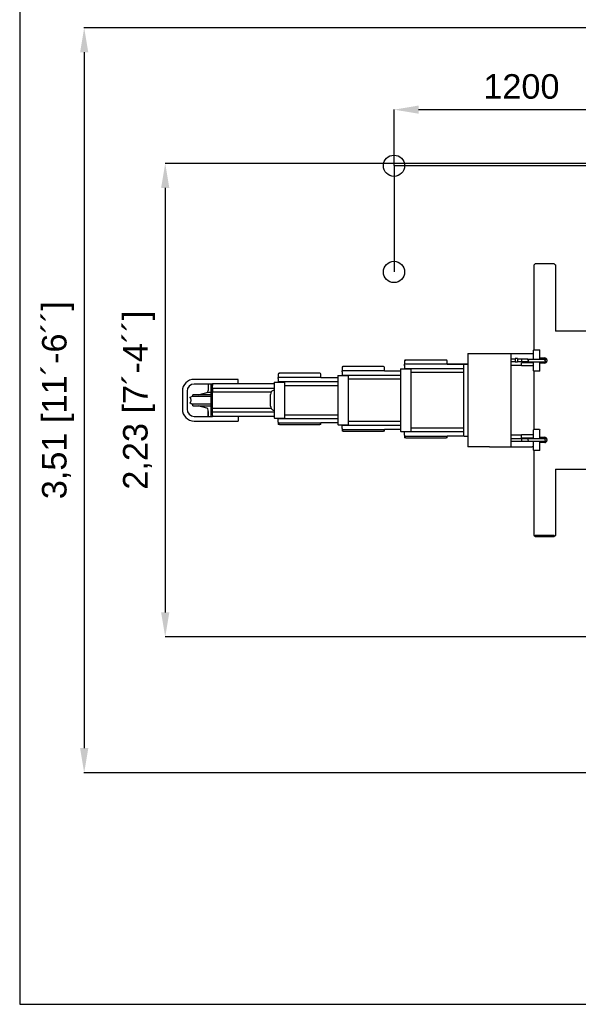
# Model space of a CAD drawing. Header units: millimetres. Extents: x 47009 to 83985, y -19576 to 31053.
# Tile 1 of 30: x 73990 to 76621, y -19576 to -14940. Entities that reach past the tile are written whole.
import ezdxf

# ---------------------------------------------------------------- set-up
doc = ezdxf.new("R2010")
doc.units = ezdxf.units.MM
doc.header["$LTSCALE"] = 50
doc.layers.add('AM_5', color=3, linetype='Continuous', lineweight=25)
doc.styles.add('Aktuální-ISO', font='arial.ttf')
doc.styles.get("Standard").update_dxf_attribs({"font": 'txt.shx'})
doc.dimstyles.new('AM_ISO$0', dxfattribs={"dimtxt": 3.5, "dimasz": 3.5, "dimexe": 1, "dimexo": 1, "dimgap": 1.5, "dimtad": 1, "dimdsep": 46, "dimtxsty": 'Standard', "dimcen": 0, "dimclrd": 256, "dimclre": 256, "dimclrt": 2, "dimadec": 0, "dimazin": 2, "dimtp": 0.1, "dimtm": 0.1, "dimtfac": 0.71, "dimtdec": 3, "dimtmove": 0, "dimatfit": 3, "dimfxl": 1, "dimlwd": -1, "dimlwe": -1, "dimarcsym": 1})

# ---------------------------------------------------------------- blocks, each defined once
blk = doc.blocks.new('*D215')
at = {"layer": 'AM_5', "linetype": 'ByBlock', "transparency": 16777216}
for p, q in [((76826.9, -15616.7), (74674.2, -15616.7)), ((74675.2, -15732.2), (74675.2, -17731.2)), ((76826.9, -17846.7), (74674.2, -17846.7))]:
    blk.add_line(p, q, dxfattribs=at)
at = {"layer": 'AM_5', "transparency": 16777216}
for points in [[(74656, -15732.2), (74694.5, -15732.2), (74675.2, -15616.7)], [(74656, -17731.2), (74694.5, -17731.2), (74675.2, -17846.7)]]:
    blk.add_solid(points, dxfattribs=at)
at = {"layer": 'Defpoints', "color": 0, "transparency": 16777216}
for p in [(76827.9, -15616.7), (74675.2, -17846.7), (76827.9, -17846.7)]:
    blk.add_point(p, dxfattribs=at)
at = {"layer": 'AM_5', "color": 2, "transparency": 16777216, "insert": (74551.7, -16731.7), "char_height": 115.5, "attachment_point": 5, "rotation": 90, "style": 'Aktuální-ISO'}
blk.add_mtext('2,23 [7´-4´´]', dxfattribs=at)
blk = doc.blocks.new('*D216')
at = {"layer": 'AM_5', "linetype": 'ByBlock', "transparency": 16777216}
for p, q in [((76951.9, -14977.7), (74292.5, -14977.7)), ((74293.5, -15093.2), (74293.5, -18370.2)), ((76951.9, -18485.7), (74292.5, -18485.7))]:
    blk.add_line(p, q, dxfattribs=at)
at = {"layer": 'AM_5', "transparency": 16777216}
for points in [[(74274.3, -15093.2), (74312.8, -15093.2), (74293.5, -14977.7)], [(74274.3, -18370.2), (74312.8, -18370.2), (74293.5, -18485.7)]]:
    blk.add_solid(points, dxfattribs=at)
at = {"layer": 'Defpoints', "color": 0, "transparency": 16777216}
for p in [(76952.9, -14977.7), (74293.5, -18485.7), (76952.9, -18485.7)]:
    blk.add_point(p, dxfattribs=at)
at = {"layer": 'AM_5', "color": 2, "transparency": 16777216, "insert": (74170, -16731.7), "char_height": 115.5, "attachment_point": 5, "rotation": 90, "style": 'Aktuální-ISO'}
blk.add_mtext('3,51 [11´-6´´]', dxfattribs=at)
blk = doc.blocks.new('*D223')
at = {"layer": 'AM_5', "linetype": 'ByBlock', "transparency": 16777216}
for p, q in [((75752.9, -15626.7), (75752.9, -15362.5)), ((75868.4, -15363.5), (76837.4, -15363.5)), ((76952.9, -15876.7), (76952.9, -15362.5))]:
    blk.add_line(p, q, dxfattribs=at)
at = {"layer": 'AM_5', "transparency": 16777216}
for points in [[(75868.4, -15344.2), (75868.4, -15382.7), (75752.9, -15363.5)], [(76837.4, -15344.2), (76837.4, -15382.7), (76952.9, -15363.5)]]:
    blk.add_solid(points, dxfattribs=at)
at = {"layer": 'Defpoints', "color": 0, "transparency": 16777216}
for p in [(76952.9, -15363.5), (75752.9, -15627.7), (76952.9, -15877.7)]:
    blk.add_point(p, dxfattribs=at)
at = {"layer": 'AM_5', "color": 2, "transparency": 16777216, "insert": (76352.9, -15255), "char_height": 115.5, "attachment_point": 5, "style": 'Aktuální-ISO'}
blk.add_mtext('1200', dxfattribs=at)

msp = doc.modelspace()

# ---------------------------------------------------------------- linework, layer by layer
at = {"color": 253}
for p, q in [((76952.919, -15627.722), (75752.919, -15627.722)), ((75752.919, -15627.722), (75752.919, -16127.722)), ((76412.744, -16094.72), (76415.244, -16092.22)), ((76412.744, -16382.217), (76412.744, -16094.72)), ((76417.744, -16089.72), (76415.244, -16092.22)), ((76507.743, -16089.72), (76417.744, -16089.72)), ((76507.743, -16089.72), (76510.243, -16092.22)), ((76510.243, -16092.22), (76512.743, -16094.72)), ((76512.743, -16094.72), (76512.743, -16406.717)), ((76412.744, -16494.716), (76412.744, -16382.217)), ((76716.741, -16406.717), (76512.743, -16406.717)), ((76411.744, -16494.716), (76409.744, -16496.716)), ((76409.744, -16536.466), (76409.744, -16496.716)), ((76411.744, -16494.716), (76416.437, -16494.716)), ((76416.437, -16494.716), (76428.616, -16494.716)), ((76428.616, -16494.716), (76433.05, -16494.716)), ((76433.05, -16494.716), (76437.743, -16494.716)), ((76437.743, -16494.716), (76439.743, -16496.716)), ((76439.743, -16536.466), (76439.743, -16496.716)), ((75802.93, -16546.616), (75802.93, -16562.616)), ((75806.93, -16542.616), (75807.93, -16542.616)), ((75997.928, -16542.616), (75807.93, -16542.616)), ((75997.928, -16542.616), (75998.928, -16542.616)), ((76002.928, -16562.616), (76002.928, -16546.616)), ((76100.927, -16511.716), (76202.926, -16511.716)), ((76100.927, -16511.716), (76100.927, -16951.712)), ((76202.926, -16511.716), (76409.744, -16511.716)), ((76302.925, -16511.716), (76302.925, -16951.712)), ((76302.925, -16531.716), (76302.934, -16531.716)), ((76322.825, -16538.216), (76302.925, -16538.216)), ((76322.925, -16550.976), (76302.925, -16550.976)), ((76322.925, -16535.216), (76322.925, -16553.216)), ((76333.725, -16535.216), (76322.925, -16535.216)), ((76334.925, -16536.416), (76334.925, -16552.016)), ((76382.744, -16538.372), (76334.925, -16538.372)), ((76382.744, -16538.476), (76334.925, -16538.476)), ((76352.925, -16539.008), (76334.925, -16539.008)), ((76382.744, -16550.976), (76334.925, -16550.976)), ((76352.925, -16538.476), (76352.925, -16544.721)), ((76352.925, -16544.721), (76352.925, -16550.976)), ((76382.744, -16538.216), (76466.743, -16538.216)), ((76382.744, -16538.216), (76382.744, -16540.216)), ((76386.744, -16544.216), (76382.744, -16540.216)), ((76386.744, -16545.216), (76382.744, -16549.216)), ((76382.744, -16549.216), (76382.744, -16551.216)), ((76382.744, -16551.216), (76466.743, -16551.216)), ((76387.744, -16544.216), (76387.744, -16545.216)), ((76439.743, -16532.216), (76462.743, -16532.216)), ((76461.743, -16544.216), (76461.743, -16545.216)), ((76462.743, -16544.216), (76466.743, -16540.216)), ((76462.743, -16545.216), (76466.743, -16549.216)), ((76466.743, -16538.216), (76466.743, -16540.216)), ((76471.975, -16538.372), (76466.743, -16538.372)), ((76472.017, -16538.476), (76466.743, -16538.476)), ((76466.743, -16549.216), (76466.743, -16551.216)), ((76472.009, -16550.976), (76466.743, -16550.976)), ((76472.743, -16542.216), (76472.743, -16547.216)), ((75507.933, -16577.715), (75507.933, -16593.715)), ((75507.933, -16597.715), (75507.933, -16593.715)), ((75507.933, -16593.715), (75508.034, -16593.715)), ((75507.933, -16597.715), (75507.933, -16600.047)), ((75512.933, -16593.715), (75508.034, -16593.715)), ((75511.933, -16573.716), (75512.933, -16573.716)), ((75702.931, -16573.716), (75512.933, -16573.716)), ((75702.931, -16593.715), (75512.933, -16593.715)), ((75702.931, -16573.716), (75703.931, -16573.716)), ((75707.83, -16593.715), (75702.931, -16593.715)), ((75707.83, -16593.715), (75782.93, -16593.715)), ((75707.931, -16593.715), (75707.931, -16577.715)), ((75782.93, -16584.615), (75784.93, -16584.615)), ((75782.93, -16584.615), (75782.93, -16878.612)), ((75784.93, -16584.615), (75830.93, -16584.615)), ((75802.93, -16566.616), (75802.93, -16562.616)), ((75802.93, -16562.616), (75802.946, -16562.616)), ((75802.93, -16566.616), (75802.93, -16568.947)), ((75802.93, -16569.247), (75802.93, -16568.947)), ((75802.93, -16569.247), (75802.93, -16570.036)), ((75802.93, -16570.036), (75802.93, -16570.107)), ((75802.93, -16570.107), (75802.93, -16581.124)), ((75802.93, -16581.124), (75802.93, -16581.195)), ((75802.93, -16581.195), (75802.93, -16581.984)), ((75802.93, -16582.284), (75802.93, -16581.984)), ((75802.93, -16581.984), (76080.927, -16581.984)), ((75802.93, -16582.284), (75802.93, -16584.615)), ((75807.93, -16562.616), (75802.946, -16562.616)), ((75997.928, -16562.616), (75807.93, -16562.616)), ((75830.93, -16584.615), (75832.93, -16584.615)), ((75832.93, -16878.612), (75832.93, -16584.615)), ((76002.912, -16562.616), (75997.928, -16562.616)), ((76002.912, -16562.616), (76080.927, -16562.616)), ((76002.928, -16560.016), (76100.927, -16560.016)), ((76080.927, -16561.716), (76082.927, -16561.716)), ((76080.927, -16561.716), (76080.927, -16901.712)), ((76082.927, -16561.716), (76100.927, -16561.716)), ((76352.925, -16568.716), (76302.925, -16568.716)), ((76333.725, -16553.216), (76322.925, -16553.216)), ((76377.924, -16555.116), (76352.925, -16555.116)), ((76352.925, -16570.116), (76352.925, -16555.116)), ((76409.744, -16570.116), (76352.925, -16570.116)), ((76409.744, -16555.116), (76377.924, -16555.116)), ((76409.744, -16592.715), (76409.744, -16552.966)), ((76411.744, -16594.715), (76409.744, -16592.715)), ((76416.437, -16594.715), (76411.744, -16594.715)), ((76412.744, -16868.713), (76412.744, -16594.715)), ((76437.743, -16594.715), (76416.437, -16594.715)), ((76437.743, -16594.715), (76439.743, -16592.715)), ((76439.743, -16592.715), (76439.743, -16552.966)), ((76468.874, -16555.116), (76439.743, -16555.116)), ((76462.743, -16557.216), (76439.743, -16557.216)), ((75017.438, -16633.715), (74811.94, -16633.715)), ((75018.938, -16633.715), (75017.438, -16633.715)), ((75018.938, -16653.115), (75018.938, -16633.715)), ((75207.936, -16608.715), (75207.936, -16624.715)), ((75207.936, -16628.715), (75207.936, -16624.715)), ((75207.936, -16624.715), (75208.037, -16624.715)), ((75207.936, -16628.715), (75207.936, -16631.047)), ((75207.936, -16631.347), (75207.936, -16631.047)), ((75207.936, -16631.347), (75207.936, -16632.136)), ((75207.936, -16632.136), (75207.936, -16632.206)), ((75207.936, -16632.206), (75207.936, -16643.223)), ((75207.936, -16643.223), (75207.936, -16643.294)), ((75207.936, -16643.294), (75207.936, -16644.083)), ((75207.936, -16644.383), (75207.936, -16644.083)), ((75207.936, -16644.083), (75487.933, -16644.083)), ((75207.936, -16644.383), (75207.936, -16646.715)), ((75212.936, -16624.715), (75208.037, -16624.715)), ((75211.936, -16604.715), (75212.936, -16604.715)), ((75402.934, -16604.715), (75212.936, -16604.715)), ((75402.934, -16624.715), (75212.936, -16624.715)), ((75402.934, -16604.715), (75403.934, -16604.715)), ((75407.833, -16624.715), (75402.934, -16624.715)), ((75407.833, -16624.715), (75487.933, -16624.715)), ((75407.934, -16624.715), (75407.934, -16608.715)), ((75487.933, -16615.715), (75489.933, -16615.715)), ((75487.933, -16615.715), (75487.933, -16847.713)), ((75489.933, -16615.715), (75535.933, -16615.715)), ((75507.933, -16600.347), (75507.933, -16600.047)), ((75507.933, -16600.347), (75507.933, -16601.136)), ((75507.933, -16601.136), (75507.933, -16601.207)), ((75507.933, -16601.207), (75507.933, -16612.224)), ((75507.933, -16612.224), (75507.933, -16612.294)), ((75507.933, -16612.294), (75507.933, -16613.084)), ((75507.933, -16613.384), (75507.933, -16613.084)), ((75507.933, -16613.084), (75782.93, -16613.084)), ((75507.933, -16613.384), (75507.933, -16615.715)), ((75535.933, -16615.715), (75537.933, -16615.715)), ((75537.933, -16847.713), (75537.933, -16615.715)), ((75537.933, -16630.715), (75782.93, -16630.715)), ((75832.93, -16599.615), (76080.927, -16599.615)), ((74755.941, -16689.714), (74755.941, -16773.714)), ((74777.94, -16689.714), (74777.94, -16773.714)), ((74891.939, -16655.715), (74811.94, -16655.715)), ((74877.439, -16656.415), (74877.439, -16685.741)), ((74891.939, -16659.715), (74891.939, -16655.715)), ((74897.939, -16655.715), (74891.939, -16655.715)), ((74891.939, -16803.713), (74891.939, -16659.715)), ((74897.939, -16653.125), (74897.939, -16653.115)), ((74897.939, -16653.115), (75187.936, -16653.115)), ((74897.939, -16653.125), (74897.939, -16655.704)), ((74897.939, -16655.704), (74897.939, -16655.715)), ((74897.939, -16659.715), (74897.939, -16655.715)), ((74897.939, -16655.715), (74897.939, -16659.715)), ((74897.939, -16659.715), (74897.939, -16662.046)), ((74897.939, -16803.713), (74897.939, -16659.715)), ((74897.939, -16675.083), (75187.936, -16675.083)), ((74897.939, -16675.383), (74897.939, -16692.214)), ((75187.936, -16646.715), (75189.936, -16646.715)), ((75187.936, -16646.715), (75187.936, -16816.713)), ((75189.936, -16646.715), (75235.936, -16646.715)), ((75235.936, -16646.715), (75237.936, -16646.715)), ((75237.936, -16816.713), (75237.936, -16646.715)), ((75237.936, -16661.715), (75487.933, -16661.715)), ((74792.968, -16717.94), (74799.94, -16713.914)), ((74792.968, -16719.951), (74792.968, -16717.94)), ((74889.689, -16713.914), (74799.94, -16713.914)), ((74888.689, -16705.914), (74805.44, -16705.914)), ((74805.44, -16713.914), (74805.44, -16705.914)), ((74830.739, -16705.914), (74860.595, -16697.914)), ((74860.595, -16697.914), (74877.389, -16693.414)), ((74877.389, -16693.414), (74889.689, -16693.414)), ((74897.939, -16692.714), (75174.573, -16692.714)), ((75170.936, -16759.214), (75170.936, -16704.214)), ((74792.968, -16745.888), (74792.968, -16743.877)), ((74799.94, -16749.914), (74792.968, -16745.888)), ((74891.939, -16749.914), (74799.94, -16749.914)), ((74805.44, -16757.914), (74805.44, -16749.914)), ((74805.44, -16757.914), (74891.939, -16757.914)), ((74870.517, -16768.572), (74830.739, -16757.914)), ((74877.439, -16807.413), (74877.439, -16778.087)), ((75174.573, -16770.714), (74897.939, -16770.714)), ((74897.939, -16788.045), (74897.939, -16771.214)), ((74811.94, -16807.713), (74891.939, -16807.713)), ((74811.94, -16829.713), (75018.938, -16829.713)), ((74877.439, -16784.713), (74877.439, -16807.413)), ((74891.939, -16807.713), (74891.939, -16803.713)), ((74891.939, -16807.713), (74897.939, -16807.713)), ((75187.936, -16788.345), (74897.939, -16788.345)), ((74897.939, -16803.713), (74897.939, -16801.382)), ((74897.939, -16803.713), (74897.939, -16807.713)), ((74897.939, -16803.713), (74897.939, -16807.713)), ((74897.939, -16807.723), (74897.939, -16807.713)), ((75187.936, -16807.713), (74897.939, -16807.713)), ((75018.938, -16807.713), (75018.938, -16830.113)), ((75189.936, -16816.713), (75187.936, -16816.713)), ((75189.936, -16816.713), (75235.936, -16816.713)), ((75207.936, -16819.045), (75207.936, -16816.713)), ((75207.936, -16819.045), (75207.936, -16819.345)), ((75207.936, -16820.134), (75207.936, -16819.345)), ((75487.933, -16819.345), (75207.936, -16819.345)), ((75207.936, -16820.204), (75207.936, -16820.134)), ((75207.936, -16831.222), (75207.936, -16820.204)), ((75237.936, -16816.713), (75235.936, -16816.713)), ((75487.933, -16801.713), (75237.936, -16801.713)), ((75207.936, -16831.292), (75207.936, -16831.222)), ((75207.936, -16832.081), (75207.936, -16831.292)), ((75207.936, -16832.081), (75207.936, -16832.381)), ((75207.936, -16834.713), (75207.936, -16832.381)), ((75207.936, -16834.713), (75207.936, -16838.713)), ((75208.037, -16838.713), (75207.936, -16838.713)), ((75207.936, -16838.713), (75207.936, -16846.713)), ((75212.936, -16846.713), (75207.936, -16846.713)), ((75208.037, -16838.713), (75212.936, -16838.713)), ((75212.936, -16838.713), (75402.934, -16838.713)), ((75212.936, -16846.713), (75402.934, -16846.713)), ((75402.934, -16838.713), (75407.833, -16838.713)), ((75407.934, -16846.713), (75402.934, -16846.713)), ((75487.933, -16838.713), (75407.833, -16838.713)), ((75407.934, -16846.713), (75407.934, -16838.713)), ((75489.933, -16847.713), (75487.933, -16847.713)), ((75489.933, -16847.713), (75535.933, -16847.713)), ((75507.933, -16850.044), (75507.933, -16847.713)), ((75507.933, -16850.044), (75507.933, -16850.344)), ((75507.933, -16851.133), (75507.933, -16850.344)), ((75782.93, -16850.344), (75507.933, -16850.344)), ((75507.933, -16851.204), (75507.933, -16851.133)), ((75507.933, -16862.221), (75507.933, -16851.204)), ((75507.933, -16862.292), (75507.933, -16862.221)), ((75507.933, -16863.081), (75507.933, -16862.292)), ((75507.933, -16863.081), (75507.933, -16863.381)), ((75507.933, -16865.713), (75507.933, -16863.381)), ((75507.933, -16865.713), (75507.933, -16869.713)), ((75508.034, -16869.713), (75507.933, -16869.713)), ((75507.933, -16869.713), (75507.933, -16877.712)), ((75508.034, -16869.713), (75512.933, -16869.713)), ((75512.933, -16869.713), (75702.931, -16869.713)), ((75537.933, -16847.713), (75535.933, -16847.713)), ((75782.93, -16832.713), (75537.933, -16832.713)), ((75702.931, -16869.713), (75707.83, -16869.713)), ((75782.93, -16869.713), (75707.83, -16869.713)), ((75707.931, -16877.712), (75707.931, -16869.713)), ((76080.927, -16863.613), (75832.93, -16863.613)), ((76411.744, -16868.713), (76409.744, -16870.713)), ((76409.744, -16910.462), (76409.744, -16870.713)), ((76411.744, -16868.713), (76437.743, -16868.713)), ((76437.743, -16868.713), (76439.743, -16870.713)), ((76439.743, -16910.462), (76439.743, -16870.713)), ((75512.933, -16877.712), (75507.933, -16877.712)), ((75512.933, -16877.712), (75702.931, -16877.712)), ((75707.931, -16877.712), (75702.931, -16877.712)), ((75784.93, -16878.612), (75782.93, -16878.612)), ((75784.93, -16878.612), (75830.93, -16878.612)), ((75802.93, -16880.944), (75802.93, -16878.612)), ((75802.93, -16880.944), (75802.93, -16881.244)), ((75802.93, -16882.033), (75802.93, -16881.244)), ((76080.927, -16881.244), (75802.93, -16881.244)), ((75802.93, -16882.104), (75802.93, -16882.033)), ((75802.93, -16893.121), (75802.93, -16882.104)), ((75802.93, -16893.192), (75802.93, -16893.121)), ((75802.93, -16893.981), (75802.93, -16893.192)), ((75802.93, -16893.981), (75802.93, -16894.281)), ((75802.93, -16896.612), (75802.93, -16894.281)), ((75802.93, -16896.612), (75802.93, -16900.612)), ((75802.946, -16900.612), (75802.93, -16900.612)), ((75802.93, -16900.612), (75802.93, -16908.612)), ((75807.93, -16908.612), (75802.93, -16908.612)), ((75802.946, -16900.612), (75807.93, -16900.612)), ((75807.93, -16900.612), (75997.928, -16900.612)), ((75807.93, -16908.612), (75997.928, -16908.612)), ((75832.93, -16878.612), (75830.93, -16878.612)), ((75997.928, -16900.612), (76002.912, -16900.612)), ((76002.928, -16908.612), (75997.928, -16908.612)), ((76080.927, -16900.612), (76002.912, -16900.612)), ((76002.928, -16908.612), (76002.928, -16900.612)), ((76082.927, -16901.712), (76080.927, -16901.712)), ((76082.927, -16901.712), (76100.927, -16901.712)), ((76302.925, -16894.712), (76352.925, -16894.712)), ((76302.925, -16912.452), (76382.744, -16912.452)), ((76352.925, -16908.312), (76352.925, -16893.312)), ((76352.925, -16893.312), (76409.744, -16893.312)), ((76352.925, -16908.312), (76377.924, -16908.312)), ((76352.925, -16912.452), (76352.925, -16918.707)), ((76352.925, -16918.707), (76352.925, -16924.952)), ((76377.924, -16908.312), (76409.744, -16908.312)), ((76382.744, -16912.212), (76466.743, -16912.212)), ((76382.744, -16912.212), (76382.744, -16914.212)), ((76386.744, -16918.212), (76382.744, -16914.212)), ((76386.744, -16919.212), (76382.744, -16923.212)), ((76439.743, -16906.212), (76462.743, -16906.212)), ((76439.743, -16908.312), (76468.874, -16908.312)), ((76462.743, -16918.212), (76466.743, -16914.212)), ((76462.743, -16919.212), (76466.743, -16923.212)), ((76466.743, -16912.212), (76466.743, -16914.212)), ((76466.743, -16912.452), (76472.009, -16912.452)), ((76472.743, -16916.212), (76472.743, -16921.212)), ((76202.926, -16951.712), (76100.927, -16951.712)), ((76202.926, -16951.712), (76302.925, -16951.712)), ((76302.925, -16924.952), (76382.744, -16924.952)), ((76302.925, -16925.056), (76382.744, -16925.056)), ((76302.925, -16931.712), (76302.925, -16931.712)), ((76302.925, -16951.712), (76403.924, -16951.712)), ((76382.744, -16923.212), (76382.744, -16925.212)), ((76382.744, -16925.212), (76466.743, -16925.212)), ((76409.744, -16951.712), (76403.924, -16951.712)), ((76409.744, -16966.712), (76409.744, -16926.962)), ((76411.744, -16968.712), (76409.744, -16966.712)), ((76416.437, -16968.712), (76411.744, -16968.712)), ((76412.744, -17056.711), (76412.744, -16968.712)), ((76420.871, -16968.712), (76416.437, -16968.712)), ((76433.05, -16968.712), (76420.871, -16968.712)), ((76437.743, -16968.712), (76433.05, -16968.712)), ((76437.743, -16968.712), (76439.743, -16966.712)), ((76439.743, -16966.712), (76439.743, -16926.962)), ((76462.743, -16931.212), (76439.743, -16931.212)), ((76466.743, -16923.212), (76466.743, -16925.212)), ((76466.743, -16924.952), (76472.017, -16924.952)), ((76466.743, -16925.056), (76471.975, -16925.056)), ((76412.744, -17368.708), (76412.744, -17056.711)), ((76512.743, -17056.711), (76512.743, -17368.708)), ((76512.743, -17056.711), (76716.741, -17056.711)), ((76415.244, -17371.208), (76412.744, -17368.708)), ((76417.744, -17368.708), (76415.244, -17371.208)), ((76417.744, -17373.708), (76415.244, -17371.208)), ((76507.743, -17368.708), (76417.744, -17368.708)), ((76417.744, -17373.708), (76507.743, -17373.708)), ((76510.243, -17371.208), (76507.743, -17368.708)), ((76510.243, -17371.208), (76507.743, -17373.708)), ((76512.743, -17368.708), (76510.243, -17371.208))]:
    msp.add_line(p, q, dxfattribs=at)
msp.add_lwpolyline([(83889.584, -19576.34), (83889.584, -12576.41), (73989.683, -12576.41), (73989.683, -19576.34)], close=True)
for centre in [(75752.919, -15627.722), (75752.919, -16127.722)]:
    msp.add_circle(centre, 50, dxfattribs=at)
for centre, radius, start, end in [((75806.93, -16546.616), 4, 90, 180), ((75998.928, -16546.616), 4, 0, 90), ((76322.825, -16538.116), 0.1, 270, 0), ((76333.725, -16536.416), 1.2, 0, 90), ((76462.743, -16542.216), 10, 0, 90), ((76462.743, -16547.216), 10, 270, 0), ((75511.933, -16577.715), 4, 90, 180), ((75703.931, -16577.715), 4, 0, 90), ((76333.725, -16552.016), 1.2, 270, 0), ((74811.94, -16689.714), 55.999, 90, 180), ((75211.936, -16608.715), 4, 90, 180), ((75403.934, -16608.715), 4, 0, 90), ((74811.94, -16689.714), 34, 90, 180), ((74867.439, -16685.741), 10, 287.924708, 0), ((74887.439, -16656.415), 10, 175.986013, 180), ((75190.936, -16704.214), 20, 98.626927, 143.130102), ((75190.936, -16704.214), 20, 144.900368, 180), ((74811.94, -16773.714), 55.999, 180, 270), ((74811.94, -16773.714), 34, 180, 270), ((74867.439, -16778.087), 10, 0, 72.075292), ((75190.936, -16759.214), 20, 180, 215.099632), ((75190.936, -16759.214), 20, 216.869898, 261.373073), ((74887.439, -16807.413), 10, 180, 181.719131), ((76462.743, -16916.212), 10, 0, 90), ((76462.743, -16921.212), 10, 270, 0)]:
    msp.add_arc(centre, radius, start, end, dxfattribs=at)
for points, weights in [([(76416.244, -16494.841), (76416.341, -16494.778), (76416.437, -16494.716)], [1.00070804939, 1.00038136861, 1]), ([(76433.05, -16494.716), (76433.146, -16494.778), (76433.243, -16494.841)], [1, 1.00038136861, 1.00070804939])]:
    msp.add_rational_spline(points, weights, degree=2, dxfattribs=at)
for points, knots in [([(74796.94, -16731.914), (74796.94, -16731.269), (74796.909, -16730.623), (74796.657, -16728.034), (74796.184, -16726.128), (74794.804, -16722.765), (74793.972, -16721.297), (74792.968, -16719.951)], [1.36836409, 1.36836409, 1.36836409, 1.36836409, 1.5625797, 1.5625797, 2.14862418, 2.14862418, 2.65322135, 2.65322135, 2.65322135, 2.65322135]), ([(74792.968, -16743.877), (74794.36, -16742.011), (74795.418, -16739.914), (74796.655, -16735.807), (74796.94, -16733.864), (74796.94, -16731.914)], [0.08146654, 0.08146654, 0.08146654, 0.08146654, 0.78129018, 0.78129018, 1.36836409, 1.36836409, 1.36836409, 1.36836409]), ([(75174.573, -16692.714), (75174.573, -16692.714), (75174.582, -16692.702), (75174.615, -16692.655), (75174.64, -16692.62), (75174.701, -16692.534), (75174.745, -16692.474), (75174.839, -16692.346), (75174.889, -16692.277), (75174.936, -16692.214)], [0, 0, 0, 0, 0.0186302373, 0.0186302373, 0.0372604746, 0.0372604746, 0.0608999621, 0.0608999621, 0.0845394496, 0.0845394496, 0.0845394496, 0.0845394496]), ([(75174.936, -16771.214), (75174.891, -16771.154), (75174.843, -16771.088), (75174.753, -16770.965), (75174.711, -16770.907), (75174.647, -16770.818), (75174.62, -16770.78), (75174.583, -16770.727), (75174.573, -16770.714), (75174.573, -16770.714)], [-0.0845587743, -0.0845587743, -0.0845587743, -0.0845587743, -0.0620768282, -0.0620768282, -0.0395948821, -0.0395948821, -0.019797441, -0.019797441, 0, 0, 0, 0])]:
    msp.add_open_spline(points, degree=3, knots=knots, dxfattribs=at)

# ---------------------------------------------------------------- dimensions: what is measured, and where the dimension line sits
at = {"layer": 'AM_5'}
for base, p1, p2, text, picture, middle in [((74293.517, -18485.696), (76952.918, -14977.731), (76952.915, -18485.696), '3,51 [11´-6´´]', '*D216', (74169.997, -16731.714)), ((74675.232, -17846.703), (76827.92, -15616.725), (76827.92, -17846.703), '2,23 [7´-4´´]', '*D215', (74551.713, -16731.714))]:
    dim = msp.add_linear_dim(base=base, p1=p1, p2=p2, angle=90, text=text, dimstyle='AM_ISO$0', override={"dimtxt": 115.5, "dimasz": 115.5, "dimgap": 49.5, "dimtxsty": 'Aktuální-ISO'}, dxfattribs=at)
    dim.commit()
    dim.dimension.update_dxf_attribs({"geometry": picture, "text_midpoint": middle})
dim = msp.add_linear_dim(base=(76952.919, -15363.462), p1=(75752.919, -15627.722), p2=(76952.919, -15877.722), dimstyle='AM_ISO$0', override={"dimtxt": 115.5, "dimasz": 115.5, "dimgap": 49.5, "dimrnd": 1, "dimtxsty": 'Aktuální-ISO'}, dxfattribs=at)
dim.commit()
dim.dimension.update_dxf_attribs({"geometry": '*D223', "text_midpoint": (76352.919, -15254.991)})

doc.saveas('drawing.dxf')
